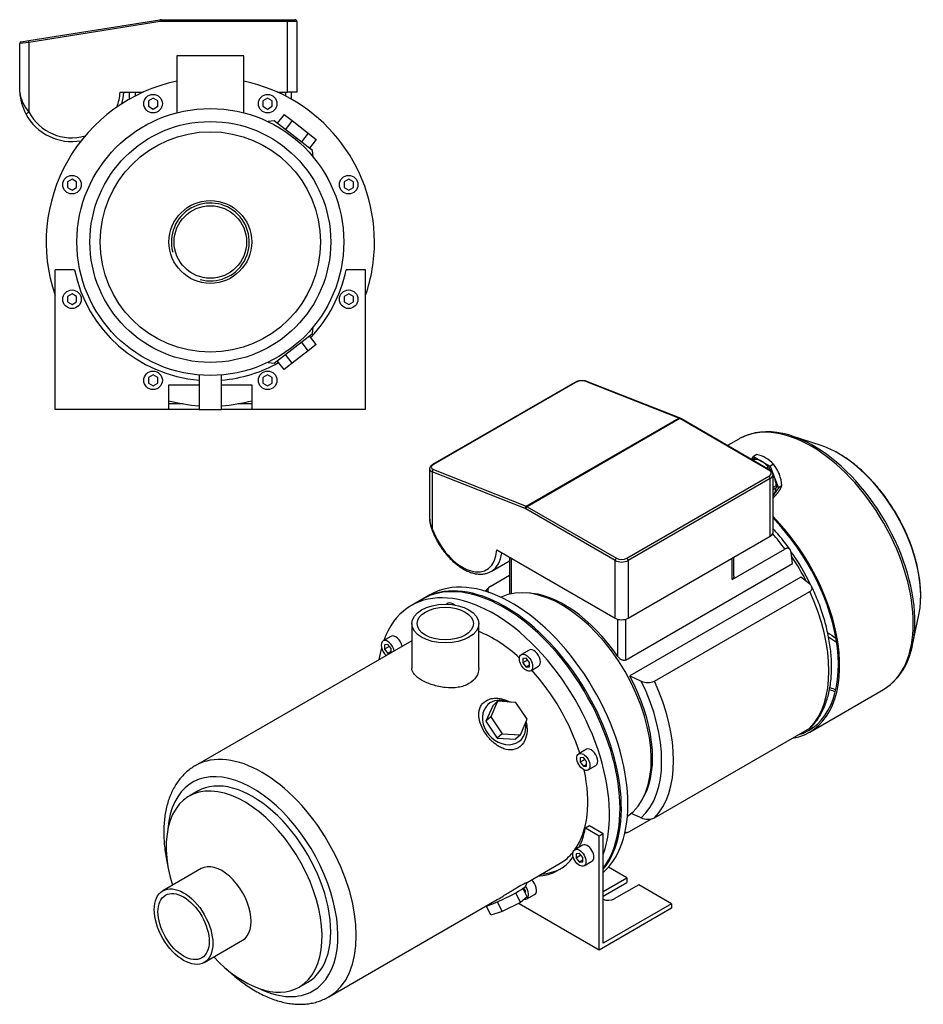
# Model space of a CAD drawing. Header units: millimetres. Extents: x 106 to 1155, y 21 to 813.
# Tile 2 of 2: x 670 to 1155, y 21 to 550. Entities that reach past the tile are written whole.
import ezdxf

# ---------------------------------------------------------------- set-up
doc = ezdxf.new("R2010")
doc.units = ezdxf.units.MM
for name, color, linetype in [('1', 7, 'Continuous'), ('BASETTA_MEC_80_M', 7, 'Continuous'), ('CARCASSA_MEC_80-', 7, 'Continuous'), ('COPRIVENTOLA_MEC', 7, 'Continuous'), ('CORPO_MH_3-5_[7]', 7, 'Continuous'), ('FLANGIA_MOTORE_T', 7, 'Continuous'), ('STAFFA_3-5-9_INT', 7, 'Continuous')]:
    doc.layers.add(name, color=color, linetype=linetype)

# ---------------------------------------------------------------- blocks, each defined once
blk = doc.blocks.new('SE')
at = {"layer": '1', "color": 7, "linetype": 'Continuous'}
for p, q in [((1062.98, 313.54), (1064.03, 315.04)), ((1064.38, 313.93), (1063.35, 313.33)), ((1064.94, 313.51), (1063.99, 312.96)), ((1065.8, 316.07), (1064.03, 315.04)), ((1064.03, 315.04), (1068.52, 312.45)), ((1068.52, 312.45), (1073.01, 309.86)), ((1072.16, 309.44), (1071.13, 308.84)), ((1072.71, 308.62), (1072.11, 308.27)), ((1074.78, 310.88), (1073.01, 309.86)), ((1073.01, 309.86), (1075.26, 304.07)), ((1074.39, 311.37), (1074.06, 311.73)), ((1075.26, 304.07), (1077.5, 298.28)), ((1078.34, 304.47), (1078.3, 304.6)), ((1076.29, 299.39), (1074.58, 298.41)), ((1074.58, 297.41), (1076.55, 298.55)), ((1077.5, 298.28), (1075.26, 295.09)), ((1079.27, 299.31), (1077.5, 298.28)), ((1075.26, 295.09), (1074.58, 294.13)), ((1074.78, 292.92), (1074.58, 292.8))]:
    blk.add_line(p, q, dxfattribs=at)
for centre, radius, start, end in [((1063.15, 301.1), 15.2, 40.0478, 79.9522), ((1060.11, 298.53), 19.18, 2.3229, 40.0891)]:
    blk.add_arc(centre, radius, start, end, dxfattribs=at)
for centre, major_axis, start_param, end_param in [((1064.63, 313.49), (0.25, -0.433), 1.286268, 3.141593), ((1068.52, 303.47), (-5.5, 9.53), 5.497787, 5.975927), ((1068.52, 303.47), (-5.5, 9.53), 5.019647, 5.497787), ((1072.41, 309), (0.25, -0.433), 0.23907, 3.141593), ((1068.52, 303.47), (5.5, -9.53), 1.635585, 1.787137), ((1071.35, 305.1), (5.36, -9.29), 1.19776, 1.943833), ((1068.52, 303.47), (5.5, -9.53), 1.308997, 1.450408), ((1068.52, 303.47), (5.5, -9.53), 0.830857, 1.308997), ((1068.52, 303.47), (5.5, -9.53), 0.261799, 0.718853), ((1076.3, 298.98), (-0.25, 0.433), 3.141593, 5.520516), ((1068.52, 303.47), (-5.5, 9.53), 3.249564, 3.403392)]:
    blk.add_ellipse(centre, major_axis=major_axis, ratio=0.57735, start_param=start_param, end_param=end_param, dxfattribs=at)
blk.add_open_spline([(1074.78, 292.92), (1075.8, 293.99), (1076.55, 294.87), (1077.38, 295.84), (1077.94, 296.64), (1078.5, 297.43), (1078.83, 298.12), (1079.13, 298.73), (1079.27, 299.31)], degree=2, knots=[0, 0, 0, 0.25, 0.25, 0.5, 0.5, 0.75, 0.75, 1, 1, 1], dxfattribs=at)
at = {"layer": 'BASETTA_MEC_80_M', "color": 7, "linetype": 'Continuous'}
for p, q in [((967.97, 354.87), (891.6, 310.78)), ((968.36, 354.88), (891.99, 310.79)), ((1023.89, 335.72), (974.01, 355.4)), ((1024.37, 335.78), (974.49, 355.46)), ((941.86, 288.37), (1023.89, 335.72)), ((1024.44, 335.45), (942.42, 288.1)), ((1024.94, 335.5), (1024.37, 335.78)), ((1072.41, 307.76), (1024.44, 335.45)), ((1072.91, 307.81), (1024.94, 335.5)), ((889.93, 308.44), (889.93, 282.71)), ((891.99, 308.04), (941.86, 288.37)), ((891.39, 306.76), (891.39, 276.22)), ((941.27, 287.09), (891.39, 306.76)), ((996.04, 260.4), (1072.41, 304.49)), ((1073.12, 303.27), (996.75, 259.18)), ((1073.12, 272.24), (1073.12, 303.27)), ((1074.58, 274.28), (1074.58, 305.31)), ((989.68, 259.18), (941.71, 286.87)), ((942.42, 288.1), (990.39, 260.4)), ((996.75, 228.15), (1073.12, 272.24)), ((926.01, 264.91), (989.68, 228.15)), ((923.07, 253.3), (932.94, 259)), ((989.68, 228.15), (989.68, 259.18)), ((996.75, 259.18), (996.75, 228.15))]:
    blk.add_line(p, q, dxfattribs=at)
for centre, radius, start, end in [((971.91, 347.52), 8.35, 71.9896, 118.1976), ((906.29, 283.08), 16.41, 181.321, 204.7248), ((907.96, 282.27), 18.02, 178.8351, 199.1547)]:
    blk.add_arc(centre, radius, start, end, dxfattribs=at)
for centre, major_axis, ratio, start_param, end_param in [((968.47, 354.01), (0.5, -0.866), 0.57735, 2.513274, 3.141593), ((971.18, 353.76), (3.99, 0.48), 0.480663, 0.728114, 2.29891), ((974.12, 354.53), (-0.367, -0.93), 0.66056, 3.141593, 3.835102), ((1024, 334.85), (-0.367, -0.93), 0.66056, 3.140902, 3.835102), ((1024.44, 331.37), (-2.5, 4.33), 0.57735, -0.785398, -0.628319), ((1024.44, 334.64), (-0.5, -0.866), 0.57735, 3.141593, 3.926991), ((894.93, 308.8), (4.99, 0.49), 0.500612, -3.233037, -3.19054), ((894.93, 308.8), (4.99, 0.49), 0.500612, 3.092645, 3.878043), ((894.82, 309.67), (3.99, 0.48), 0.480663, 2.29891, 3.869706), ((892.1, 307.17), (-0.367, -0.93), 0.66056, 3.835102, 5.405899), ((892.1, 309.92), (0.5, -0.866), 0.57735, 2.513274, 3.14141), ((1072.41, 306.94), (-0.5, -0.866), 0.57735, 3.141391, 3.926991), ((1069.58, 306.12), (-4, 0), 0.57735, 2.356194, 3.926991), ((1072.41, 303.67), (-0.5, 0.866), 0.57735, 3.926991, 5.497787), ((1069.58, 305.31), (-5, 0), 0.57735, 2.356194, 3.135077), ((941.97, 287.5), (0.367, 0.93), 0.66056, 0.69351, 2.264306), ((941.71, 283.61), (-2, 3.46), 0.57735, -0.785398, -0.628319), ((942.42, 287.28), (0.5, 0.866), 0.57735, 0.785398, 2.356194), ((942.42, 284.01), (-2.5, 4.33), 0.57735, -0.785398, -0.628319), ((892.81, 277.04), (1.88, 0.68), 0.241502, 3.141197, 3.77881), ((907.66, 276.73), (-13, 22.52), 0.57735, 1.270526, 3.869266), ((1069.58, 274.28), (-5, 0), 0.57735, 2.356194, 3.141593), ((909.07, 277.55), (-14, 24.25), 0.57735, 3.157951, 3.801663), ((990.39, 259.58), (0.5, 0.866), 0.57735, 0.785398, 2.356194), ((993.22, 262.03), (-4, 0), 0.57735, 0.785398, 2.356194), ((996.04, 259.58), (-0.5, 0.866), 0.57735, 3.926991, 5.497787), ((993.22, 261.22), (5, 0), 0.57735, 3.926991, 5.497787), ((909.07, 277.55), (-14, 24.25), 0.57735, 3.141593, 3.157951), ((993.22, 230.19), (5, 0), 0.57735, 3.926991, 5.497787)]:
    blk.add_ellipse(centre, major_axis=major_axis, ratio=ratio, start_param=start_param, end_param=end_param, dxfattribs=at)
for points, knots in [([(891.6, 310.78), (891.42, 310.68), (890.99, 310.4), (890.41, 309.85), (890.02, 309.18), (889.98, 308.78), (889.96, 308.6)], [0, 0, 0, 0, 0.179953, 0.533482, 0.816259, 1, 1, 1, 1]), ([(1074.58, 305.28), (1074.58, 305.28), (1074.63, 305.55), (1074.47, 306.13), (1074.08, 306.86), (1073.51, 307.43), (1073.1, 307.69), (1072.91, 307.81)], [0, 0, 0, 0, 0.003055, 0.27653, 0.543634, 0.820587, 1, 1, 1, 1]), ([(890.93, 276.36), (891.12, 275.85), (891.59, 274.59), (892.58, 272.33), (893.89, 269.78), (895.36, 267.29), (896.98, 264.92), (898.72, 262.67), (900.58, 260.58), (902.52, 258.67), (904.54, 256.95), (906.61, 255.45), (908.72, 254.18), (910.85, 253.16), (912.97, 252.41), (915.06, 251.94), (917.09, 251.76), (919.05, 251.88), (920.86, 252.29), (922.33, 252.85), (923.04, 253.3), (923.31, 253.48)], [0, 0, 0, 0, 0.029465, 0.085096, 0.140707, 0.196307, 0.251921, 0.307568, 0.363275, 0.419067, 0.474971, 0.531003, 0.587169, 0.643447, 0.699743, 0.755871, 0.811569, 0.866541, 0.920579, 0.973701, 1, 1, 1, 1])]:
    blk.add_open_spline(points, degree=3, knots=knots, dxfattribs=at)
at = {"layer": 'CARCASSA_MEC_80-', "color": 7, "linetype": 'Continuous'}
for p, q in [((1052.61, 249), (1080.93, 265.34)), ((932.94, 260.91), (932.94, 241.05)), ((933.82, 260.4), (933.82, 241.25)), ((1052.61, 249), (1052.61, 260.4)), ((1053.49, 250.72), (1053.49, 260.91)), ((1085.14, 257.51), (1084.41, 263.21)), ((995.34, 205.66), (1085.14, 257.51)), ((922.49, 245.27), (932.94, 251.3)), ((1089.48, 250.14), (997.56, 197.07)), ((1094.18, 246.58), (1089.48, 250.14)), ((1010.85, 194.25), (1094.35, 242.46)), ((991.09, 207.63), (991.09, 227.58)), ((995.34, 227.58), (995.34, 205.66)), ((1010.85, 120.77), (1094.35, 168.98)), ((997.43, 113.39), (1009.29, 120.23))]:
    blk.add_line(p, q, dxfattribs=at)
for centre, radius, start, end in [((1448.66, 1213.57), 1112.1, 246.06954, 246.41619), ((1007.39, 202.18), 8.65, 244.8351, 293.5594), ((1448.66, 1140.09), 1112.1, 246.11317, 246.41619), ((1007.39, 128.67), 8.62, 244.7509, 293.6436)]:
    blk.add_arc(centre, radius, start, end, dxfattribs=at)
for centre, major_axis, start_param, end_param in [((1050.17, 231.23), (-38.5, 66.68), 4.897433, 5.036342), ((1057.92, 235.7), (-32.5, 56.29), 4.567162, 4.888915), ((1055.79, 234.48), (-33.5, 58.02), 4.611811, 4.840253), ((962.46, 180.59), (-33.5, 58.02), 4.848677, 5.941491), ((1050.17, 231.23), (38.5, -66.68), 0.161239, 1.409558), ((962.46, 180.59), (33.5, -58.02), 0.341695, 1.521821), ((963.19, 181.01), (36.43, -63.11), 0.11977, 1.451026), ((966.67, 183.02), (38.5, -66.68), 0.161239, 1.409558)]:
    blk.add_ellipse(centre, major_axis=major_axis, ratio=0.57735, start_param=start_param, end_param=end_param, dxfattribs=at)
for points, knots in [([(1083.8, 264.91), (1083.71, 265.05), (1082.76, 266.39), (1080.71, 269.12), (1077.79, 272.73), (1075.71, 275.1), (1074.63, 276.28), (1074.59, 276.33)], [0, 0, 0, 0, 0.0049542, 0.0566574, 0.1083902, 0.1601569, 0.1623099, 0.1623099, 0.1623099, 0.1623099]), ([(1084.41, 263.21), (1084.34, 263.7), (1084.23, 264.13), (1083.96, 264.69), (1083.85, 264.87), (1083.61, 265.17), (1083.47, 265.3), (1083.17, 265.52), (1083, 265.61), (1082.64, 265.72), (1082.45, 265.75), (1082.15, 265.75), (1082.04, 265.74), (1081.82, 265.7), (1081.72, 265.68), (1081.38, 265.58), (1081.16, 265.48), (1080.93, 265.34)], [0, 0, 0, 0, 0.25, 0.25, 0.375, 0.375, 0.5, 0.5, 0.625, 0.625, 0.75, 0.75, 0.8125, 0.8125, 0.875, 0.875, 1, 1, 1, 1]), ([(1053.49, 250.71), (1053.49, 250.56), (1053.48, 250.42), (1053.43, 250.1), (1053.37, 249.93), (1053.23, 249.6), (1053.13, 249.46), (1052.9, 249.2), (1052.77, 249.09), (1052.61, 249)], [0.5278319, 0.5278319, 0.5278319, 0.5278319, 0.625, 0.625, 0.75, 0.75, 0.875, 0.875, 1, 1, 1, 1]), ([(921.85, 244.75), (921.27, 244.15), (920.64, 243.5), (920.02, 242.77), (919.89, 242.61)], [0, 0, 0, 0, 0.0358942, 0.04580971, 0.04580971, 0.04580971, 0.04580971]), ([(922.49, 245.27), (922.26, 245.14), (922.06, 244.99), (921.72, 244.67), (921.58, 244.5), (921.38, 244.14), (921.31, 243.96), (921.23, 243.59), (921.23, 243.4), (921.27, 243.03), (921.33, 242.84), (921.48, 242.48), (921.58, 242.3), (921.76, 242.03), (921.83, 241.94), (921.91, 241.86)], [0, 0, 0, 0, 0.125, 0.125, 0.25, 0.25, 0.375, 0.375, 0.5, 0.5, 0.625, 0.625, 0.75, 0.75, 0.8156739, 0.8156739, 0.8156739, 0.8156739]), ([(1094.35, 242.46), (1094.58, 242.6), (1094.78, 242.74), (1095.12, 243.06), (1095.25, 243.23), (1095.46, 243.59), (1095.53, 243.77), (1095.6, 244.15), (1095.61, 244.33), (1095.56, 244.71), (1095.51, 244.89), (1095.36, 245.26), (1095.26, 245.43), (1095.02, 245.78), (1094.87, 245.95), (1094.55, 246.28), (1094.37, 246.43), (1094.18, 246.58)], [0, 0, 0, 0, 0.125, 0.125, 0.25, 0.25, 0.375, 0.375, 0.5, 0.5, 0.625, 0.625, 0.75, 0.75, 0.875, 0.875, 1, 1, 1, 1]), ([(1094.99, 169.49), (1095.57, 170.09), (1096.71, 171.28), (1098.46, 173.58), (1100.13, 176.21), (1101.61, 179.09), (1102.9, 182.16), (1103.97, 185.44), (1104.83, 188.9), (1105.48, 192.52), (1105.9, 196.3), (1106.1, 200.22), (1106.08, 204.25), (1105.83, 208.38), (1105.37, 212.59), (1104.7, 216.88), (1103.81, 221.21), (1102.72, 225.58), (1101.42, 229.96), (1099.93, 234.36), (1098.26, 238.7), (1096.69, 242.42), (1095.73, 244.43), (1095.35, 245.21)], [0, 0, 0, 0, 0.035963, 0.083431, 0.131289, 0.17958, 0.228303, 0.277419, 0.326861, 0.37655, 0.42641, 0.476373, 0.526385, 0.5764, 0.626392, 0.676345, 0.726255, 0.776119, 0.825938, 0.875718, 0.925463, 0.97518, 1, 1, 1, 1]), ([(995.34, 205.66), (995.18, 205.57), (995, 205.51), (994.63, 205.44), (994.43, 205.43), (994.03, 205.47), (993.83, 205.52), (993.43, 205.65), (993.24, 205.74), (992.85, 205.94), (992.67, 206.06), (992.31, 206.32), (992.14, 206.46), (991.81, 206.77), (991.65, 206.93), (991.36, 207.27), (991.22, 207.45), (991.09, 207.63)], [0, 0, 0, 0, 0.125, 0.125, 0.25, 0.25, 0.375, 0.375, 0.5, 0.5, 0.625, 0.625, 0.75, 0.75, 0.875, 0.875, 1, 1, 1, 1]), ([(1095.02, 169.49), (1095, 169.47), (1094.98, 169.44), (1094.78, 169.26), (1094.58, 169.11), (1094.35, 168.98)], [0.8569013, 0.8569013, 0.8569013, 0.8569013, 0.875, 0.875, 1, 1, 1, 1]), ([(994.82, 112.7), (995.19, 112.75), (995.77, 112.86), (996.31, 113), (996.55, 113.06)], [0.97074991, 0.97074991, 0.97074991, 0.97074991, 0.98871283, 1, 1, 1, 1]), ([(994.95, 113.38), (994.97, 113.36), (995, 113.34), (995.18, 113.21), (995.35, 113.12), (995.71, 113.01), (995.9, 112.98), (996.21, 112.98), (996.32, 112.99), (996.53, 113.03), (996.64, 113.05), (996.97, 113.15), (997.2, 113.25), (997.43, 113.39)], [0.4754276, 0.4754276, 0.4754276, 0.4754276, 0.5, 0.5, 0.625, 0.625, 0.75, 0.75, 0.8125, 0.8125, 0.875, 0.875, 1, 1, 1, 1])]:
    blk.add_open_spline(points, degree=3, knots=knots, dxfattribs=at)
at = {"layer": 'COPRIVENTOLA_MEC', "color": 7, "linetype": 'Continuous'}
for p, q in [((1056.15, 324.46), (1050.11, 320.97)), ((1100.47, 320.92), (1084.85, 326.06)), ((1149.64, 213.84), (1153, 229.94)), ((1094.32, 166.94), (1133.9, 189.79))]:
    blk.add_line(p, q, dxfattribs=at)
for centre, radius, start, end in [((1071.79, 295.81), 32.62, 76.0698, 117.7426), ((1117.01, 217.57), 32.49, 301.0241, 344.0858)]:
    blk.add_arc(centre, radius, start, end, dxfattribs=at)
for centre, major_axis, start_param, end_param in [((1095.03, 257.13), (38.87, -67.33), 0, 3.131319), ((1095.03, 257.13), (38.87, -67.33), 3.131319, 3.141593), ((1096.32, 257.87), (-38.57, 66.8), 5.521409, 5.805414), ((1096.32, 257.87), (-38.57, 66.8), 3.907761, 5.521409), ((1109.77, 265.64), (31.27, -54.16), -3.893781, -3.715101), ((1109.77, 265.64), (31.27, -54.16), 0.740661, 2.389405), ((1055.44, 234.27), (-38.88, 67.33), 2.929099, 5.142157), ((1055.44, 234.27), (-38.38, 66.47), 3.001796, 5.137313), ((1109.77, 265.64), (31.27, -54.16), 0.573508, 0.740661), ((1096.32, 257.87), (-38.57, 66.8), 3.619788, 3.907761), ((1109.89, 265.71), (30.08, -52.1), -0.926813, -0.820805), ((1109.34, 265.39), (-30.87, 53.47), -4.040299, -3.94069), ((1095.89, 257.62), (38.17, -66.11), -0.612418, -0.552378), ((1095.03, 257.13), (-38.38, 66.47), -3.742284, -3.683493)]:
    blk.add_ellipse(centre, major_axis=major_axis, ratio=0.57735, start_param=start_param, end_param=end_param, dxfattribs=at)
blk.add_open_spline([(1153.94, 238.07), (1153.98, 238.88), (1154.05, 240.66), (1153.94, 243.96), (1153.62, 247.7), (1153.08, 251.54), (1152.33, 255.44), (1151.38, 259.38), (1150.22, 263.35), (1148.87, 267.32), (1147.34, 271.28), (1145.62, 275.21), (1143.73, 279.09), (1141.67, 282.9), (1139.47, 286.63), (1137.12, 290.26), (1134.63, 293.77), (1132.03, 297.14), (1129.31, 300.37), (1126.5, 303.43), (1123.6, 306.32), (1120.62, 309.01), (1117.58, 311.5), (1114.52, 313.76), (1111.42, 315.79), (1109.56, 316.84), (1108.5, 317.42)], degree=3, knots=[0, 0, 0, 0, 0.026595, 0.069171, 0.111739, 0.154283, 0.196799, 0.239283, 0.281736, 0.324162, 0.366564, 0.408948, 0.451319, 0.493682, 0.536042, 0.578406, 0.620778, 0.663162, 0.705566, 0.747994, 0.790453, 0.832947, 0.87548, 0.918055, 0.960672, 1, 1, 1, 1], dxfattribs=at)
at = {"layer": 'CORPO_MH_3-5_[7]', "color": 7, "linetype": 'Continuous'}
for p, q in [((885.8, 238.23), (880.15, 234.97)), ((899.99, 236.17), (899.06, 235.64)), ((880.39, 225.25), (880.39, 201.25)), ((916.39, 201.25), (916.39, 225.25)), ((869.18, 218.39), (864.94, 215.94)), ((880.39, 216.06), (763.95, 148.83)), ((867.44, 213.97), (865.67, 213.81)), ((865.67, 213.81), (865.67, 211.45)), ((868.26, 212.94), (865.67, 211.45)), ((869.21, 211.77), (867.44, 213.97)), ((869.21, 209.6), (869.21, 211.77)), ((865.67, 211.45), (867.44, 209.25)), ((869.21, 210.27), (867.44, 209.25)), ((867.44, 209.25), (868.82, 209.37)), ((943.56, 211.02), (939.31, 208.57)), ((941.81, 206.6), (940.05, 206.44)), ((940.05, 206.44), (940.05, 204.08)), ((943.58, 204.4), (941.81, 206.6)), ((942.63, 205.58), (940.05, 204.08)), ((940.05, 204.08), (941.81, 201.88)), ((943.58, 202.9), (941.81, 201.88)), ((941.81, 201.88), (943.58, 202.04)), ((943.58, 202.04), (943.58, 204.4)), ((944.31, 199.91), (948.56, 202.36)), ((923.91, 181.11), (920.25, 172.71)), ((926.53, 183.46), (922.86, 175.06)), ((926.53, 183.46), (923.91, 181.11)), ((936.3, 182.82), (926.53, 183.46)), ((942.41, 173.78), (936.3, 182.82)), ((922.86, 175.06), (920.25, 172.71)), ((922.86, 175.06), (928.98, 166.02)), ((920.25, 172.71), (926.36, 163.67)), ((938.75, 165.38), (942.41, 173.78)), ((928.98, 166.02), (926.36, 163.67)), ((928.98, 166.02), (938.75, 165.38)), ((938.75, 165.38), (936.14, 163.02)), ((926.36, 163.67), (936.14, 163.02)), ((974.36, 157.66), (970.12, 155.21)), ((972.62, 153.24), (970.85, 153.08)), ((970.85, 153.08), (970.85, 150.73)), ((973.44, 152.22), (970.85, 150.73)), ((970.85, 150.73), (972.62, 148.53)), ((974.39, 151.04), (972.62, 153.24)), ((974.39, 149.55), (972.62, 148.53)), ((972.62, 148.53), (974.39, 148.68)), ((974.39, 148.68), (974.39, 151.04)), ((975.12, 146.55), (979.36, 149)), ((765.25, 135.14), (760.61, 132.47)), ((942.32, 86.11), (960.15, 96.4)), ((767.14, 93.51), (746.55, 81.63)), ((941.71, 84.31), (942.34, 86.11)), ((938.75, 75.39), (936.24, 80.54)), ((942.41, 78.27), (940.15, 82.92)), ((835.7, 24.55), (926.36, 76.9)), ((928.98, 70.52), (926.46, 75.69)), ((938.75, 75.39), (928.98, 70.52)), ((942.41, 78.27), (938.75, 75.39)), ((922.86, 68.53), (920.51, 73.36)), ((928.98, 70.52), (922.86, 68.53)), ((768.8, 43.09), (789.39, 54.97)), ((819.86, 29.84), (824.5, 32.52))]:
    blk.add_line(p, q, dxfattribs=at)
for centre, major_axis, ratio, start_param, end_param in [((929.93, 161.81), (44.13, -76.43), 0.57735, 0.241164, 3.141593), ((924.27, 158.54), (44.13, -76.43), 0.57735, 0.45581, 3.593987), ((902.49, 231.84), (2.5, -4.33), 0.57735, 2.083393, 3.141593), ((871.68, 214.06), (2.5, -4.33), 0.57735, 1.018715, 3.141593), ((924.27, 158.54), (35.88, -62.14), 0.57735, 2.076031, 2.512145), ((924.27, 158.54), (44.13, -76.43), 0.57735, 3.660226, 3.763049), ((867.44, 211.61), (-2.5, 4.33), 0.57735, 0, 2.122878), ((867.44, 211.61), (-2.5, 4.33), 0.57735, 4.160308, 6.283185), ((946.06, 206.69), (2.5, -4.33), 0.57735, 0, 3.141593), ((924.27, 158.54), (35.88, -62.14), 0.57735, 1.202887, 1.938706), ((930.03, 172.07), (-8.7, 9.66), 0.810411, 0, 4.056698), ((930.03, 172.07), (-8.7, 9.66), 0.810411, 5.253429, 6.283185), ((799.82, 86.69), (-35.88, 62.14), 0.57735, 3.145596, 6.28036), ((976.86, 153.33), (2.5, -4.33), 0.57735, 0, 3.141593), ((799.82, 86.69), (-35.88, 62.14), 0.57735, 6.28036, 6.283185), ((794.87, 83.83), (32.38, -56.08), 0.57735, 0, 3.835482), ((924.27, 158.54), (35.88, -62.14), 0.57735, 0.25816, 1.065562), ((794.87, 83.83), (29.63, -51.31), 0.57735, 0, 3.141593), ((790.24, 81.16), (29.62, -51.31), 0.57735, 0, 4.327423), ((924.27, 158.54), (35.88, -62.14), 0.57735, 0, 0.21901), ((778.26, 74.24), (11.12, -19.27), 0.57735, 0, 3.141593), ((930.03, 78.77), (11.69, 5.69), 0.099506, 3.627919, 6.183016), ((790.24, 81.16), (29.62, -51.31), 0.57735, 5.097355, 6.283185), ((794.87, 83.83), (32.38, -56.08), 0.57735, 5.589296, 6.283185), ((799.82, 86.69), (-35.88, 62.14), 0.57735, 3.141593, 3.145596)]:
    blk.add_ellipse(centre, major_axis=major_axis, ratio=ratio, start_param=start_param, end_param=end_param, dxfattribs=at)
for centre, major_axis in [((898.39, 225.25), (-18, 0)), ((898.39, 225.25), (-15.15, 0)), ((941.81, 204.24), (-2.5, 4.33)), ((972.62, 150.88), (-2.5, 4.33)), ((757.68, 62.36), (11.13, -19.27)), ((757.68, 62.36), (9.74, -16.87))]:
    blk.add_ellipse(centre, major_axis=major_axis, ratio=0.57735, dxfattribs=at)
for points, knots in [([(916.39, 201.25), (916.39, 201.25), (916.39, 201.25), (916.39, 199.66), (915.93, 198.05), (914.14, 195.2), (912.8, 193.93), (910.3, 192.48), (909.36, 192.07), (907.4, 191.41), (906.37, 191.16), (903.09, 190.64), (900.75, 190.62), (897.22, 190.98), (896.05, 191.17), (893.76, 191.66), (892.61, 191.96), (890.44, 192.65), (889.4, 193.04), (887.43, 193.89), (886.5, 194.35), (884, 195.79), (882.66, 196.86), (881.31, 198.48), (880.97, 199.04), (880.51, 200.14), (880.39, 200.69), (880.39, 201.25), (880.39, 201.25), (880.39, 201.26)], [0.1249858, 0.1249858, 0.1249858, 0.1249858, 0.125, 0.125, 0.1875, 0.1875, 0.25, 0.25, 0.28125, 0.28125, 0.3125, 0.3125, 0.375, 0.375, 0.40625, 0.40625, 0.4375, 0.4375, 0.46875, 0.46875, 0.5, 0.5, 0.5625, 0.5625, 0.59375, 0.59375, 0.625, 0.625, 0.6251231, 0.6251231, 0.6251231, 0.6251231]), ([(938.89, 159.35), (938.29, 158.82), (937.64, 158.39), (936.23, 157.74), (935.47, 157.52), (933.13, 157.19), (931.48, 157.41), (929.06, 158.26), (928.25, 158.63), (926.69, 159.5), (925.93, 160), (923.71, 161.71), (922.36, 163.05), (919.95, 166.07), (918.94, 167.67), (917.37, 171.03), (916.82, 172.72), (916.44, 175.23), (916.39, 176.04), (916.45, 177.61), (916.56, 178.39), (916.96, 179.85), (917.25, 180.53), (918.01, 181.79), (918.49, 182.38), (920.18, 183.89), (921.66, 184.59), (924.15, 185.07), (925.04, 185.13), (926.82, 185.09), (927.73, 184.98), (930.21, 184.44), (931.76, 183.85), (933.21, 183.05)], [0, 0, 0, 0, 0.03125, 0.03125, 0.0625, 0.0625, 0.125, 0.125, 0.15625, 0.15625, 0.1875, 0.1875, 0.25, 0.25, 0.3125, 0.3125, 0.375, 0.375, 0.40625, 0.40625, 0.4375, 0.4375, 0.46875, 0.46875, 0.5, 0.5, 0.5625, 0.5625, 0.59375, 0.59375, 0.625, 0.625, 0.6792325, 0.6792325, 0.6792325, 0.6792325]), ([(941.79, 172.23), (942.1, 171.07), (942.29, 169.88), (942.42, 166.89), (942.16, 165.08), (941.01, 161.87), (940.09, 160.42), (938.89, 159.35)], [0.8346005, 0.8346005, 0.8346005, 0.8346005, 0.875, 0.875, 0.9375, 0.9375, 1, 1, 1, 1]), ([(764.08, 148.87), (763.84, 148.75), (762.83, 148.22), (760.99, 146.91), (758.75, 145.06), (756.67, 142.93), (754.78, 140.59), (753.08, 138.03), (751.57, 135.25), (750.27, 132.26), (749.17, 129.07), (748.3, 125.7), (747.64, 122.15), (747.22, 118.46), (747.02, 114.63), (747.04, 110.68), (747.3, 106.64), (747.77, 102.53), (748.44, 98.52), (749, 95.88), (749.28, 94.64)], [0, 0, 0, 0, 0.0048409, 0.0241493, 0.0434504, 0.0628185, 0.082328, 0.1020382, 0.1219879, 0.1421915, 0.1626394, 0.1833018, 0.2041355, 0.225093, 0.246129, 0.2672057, 0.2882914, 0.3093644, 0.3304146, 0.3488866, 0.3488866, 0.3488866, 0.3488866]), ([(926.36, 76.9), (926.43, 76.94), (926.5, 76.98), (927.33, 77.46), (928.11, 77.93), (929.7, 78.9), (930.52, 79.41), (932.15, 80.43), (932.95, 80.93), (934.53, 81.92), (935.32, 82.4), (937.54, 83.74), (938.87, 84.49), (940.4, 85.28), (940.84, 85.5), (941.55, 85.83), (941.83, 85.95), (942.25, 86.12), (942.36, 86.15), (942.35, 86.14)], [0.3721818, 0.3721818, 0.3721818, 0.3721818, 0.375, 0.375, 0.40625, 0.40625, 0.4375, 0.4375, 0.46875, 0.46875, 0.5, 0.5, 0.5625, 0.5625, 0.59375, 0.59375, 0.625, 0.625, 0.6619883, 0.6619883, 0.6619883, 0.6619883]), ([(780.36, 39.98), (780.4, 39.94), (781.49, 38.88), (783.66, 36.89), (786.92, 34.16), (790.24, 31.65), (793.61, 29.37), (797.02, 27.32), (800.46, 25.52), (803.92, 23.98), (807.37, 22.71), (810.81, 21.73), (814.21, 21.04), (817.55, 20.64), (820.82, 20.54), (823.99, 20.73), (827.05, 21.22), (829.99, 21.98), (832.74, 23.03), (834.76, 23.97), (835.68, 24.56), (835.86, 24.67)], [0.6435161, 0.6435161, 0.6435161, 0.6435161, 0.644372, 0.6653868, 0.686439, 0.707531, 0.7286626, 0.7498304, 0.7710257, 0.7922296, 0.8134102, 0.8345286, 0.8555362, 0.8763787, 0.8970038, 0.9173714, 0.937463, 0.9572873, 0.97688, 0.9963004, 1, 1, 1, 1])]:
    blk.add_open_spline(points, degree=3, knots=knots, dxfattribs=at)
at = {"layer": 'FLANGIA_MOTORE_T', "color": 7, "linetype": 'Continuous'}
blk.add_line((890.05, 240.68), (886.51, 238.64), dxfattribs=at)
for centre, major_axis, start_param, end_param in [((934.17, 164.26), (44.12, -76.43), 0.121401, 3.141593), ((930.64, 162.22), (44.12, -76.43), 0.219659, 3.149605), ((961.04, 179.77), (34, -58.89), 0.037781, 3.103812)]:
    blk.add_ellipse(centre, major_axis=major_axis, ratio=0.57735, start_param=start_param, end_param=end_param, dxfattribs=at)
at = {"layer": 'STAFFA_3-5-9_INT', "color": 7, "linetype": 'Continuous'}
for p, q in [((975.87, 116.5), (973.75, 115.28)), ((983.32, 112.21), (975.87, 116.5)), ((981.2, 110.98), (973.75, 115.28)), ((983.32, 112.21), (981.2, 110.98)), ((983.32, 53.42), (983.32, 112.21)), ((972.24, 106.13), (968, 103.68)), ((981.2, 49.74), (981.2, 110.98)), ((970.5, 101.71), (968.73, 101.55)), ((968.73, 101.55), (968.73, 99.19)), ((971.32, 100.69), (968.73, 99.19)), ((972.27, 99.51), (970.5, 101.71)), ((968.73, 99.19), (970.5, 97)), ((972.27, 98.02), (970.5, 97)), ((970.5, 97), (972.27, 97.15)), ((972.27, 97.15), (972.27, 99.51)), ((973, 95.02), (977.24, 97.47)), ((996.04, 88.53), (986.07, 94.29)), ((983.32, 81.18), (996.04, 88.53)), ((983.32, 78.73), (996.04, 86.08)), ((1002.41, 84.85), (989.26, 77.26)), ((996.04, 88.53), (996.04, 86.08)), ((1020.09, 74.65), (1002.41, 84.85)), ((940.51, 82.9), (940.24, 82.74)), ((941.46, 81.72), (940.37, 83.07)), ((941.46, 80.23), (941.46, 81.72)), ((941.46, 80.23), (941.46, 80.23)), ((942.19, 77.24), (946.43, 79.69)), ((938.06, 74.65), (938.06, 75.05)), ((981.2, 49.74), (938.06, 74.65)), ((1020.09, 74.65), (983.32, 53.42)), ((1020.09, 74.65), (1020.09, 72.2)), ((1020.09, 72.2), (981.2, 49.74))]:
    blk.add_line(p, q, dxfattribs=at)
for centre, major_axis, start_param, end_param in [((922.15, 157.32), (-37.25, 64.52), 3.514775, 3.724263), ((974.74, 101.8), (-2.5, 4.33), 3.141593, 6.283185), ((922.15, 157.32), (-37.25, 64.52), 2.869041, 3.382098), ((924.27, 158.54), (-37.25, 64.52), 2.869041, 3.113115), ((943.93, 84.02), (-2.5, 4.33), 3.141593, 5.26447), ((939.69, 81.57), (2.5, -4.33), 0, 1.815566), ((939.69, 81.57), (2.5, -4.33), 5.830585, 6.283185), ((986.07, 79.1), (4.5, 0), 4.052757, 5.497787)]:
    blk.add_ellipse(centre, major_axis=major_axis, ratio=0.57735, start_param=start_param, end_param=end_param, dxfattribs=at)
blk.add_ellipse((970.5, 99.35), major_axis=(2.5, -4.33), ratio=0.57735, dxfattribs=at)
blk = doc.blocks.new('SE4')
at = {"layer": 'BASETTA_MEC_80_M', "color": 7, "linetype": 'Continuous'}
for p, q in [((674.42, 538.67), (744.95, 549.84)), ((745.11, 548.85), (674.57, 537.68)), ((744.95, 549.84), (745.11, 548.85)), ((745.73, 549.9), (813.57, 549.9)), ((745.73, 549.9), (745.73, 548.9)), ((813.57, 548.9), (745.73, 548.9)), ((813.57, 549.9), (817.57, 549.9)), ((813.57, 549.9), (813.57, 548.9)), ((813.57, 510.9), (813.57, 548.9)), ((818.57, 548.9), (813.57, 548.9)), ((818.57, 548.9), (818.57, 510.9)), ((674.57, 537.68), (669.57, 537.04)), ((669.57, 510.9), (669.57, 537.04)), ((670.42, 538.03), (674.42, 538.67)), ((674.57, 537.68), (674.42, 538.67)), ((674.57, 537.68), (674.57, 500.27)), ((669.65, 510.9), (669.57, 510.9)), ((669.61, 510.9), (669.65, 510.9)), ((723.53, 510.9), (735.91, 510.9)), ((808.24, 510.9), (813.57, 510.9)), ((818.57, 510.9), (813.57, 510.9)), ((672.8, 499.34), (674.57, 500.27))]:
    blk.add_line(p, q, dxfattribs=at)
for centre, radius, start, end in [((745.73, 544.9), 5, 90, 99), ((745.73, 544.9), 4, 90, 99), ((817.57, 548.9), 1, 0, 90), ((670.57, 537.04), 1, 99, 180), ((697.57, 512.4), 28, 183.0709, 207.7958), ((688.55, 513.21), 19.05, 186.9804, 222.7855), ((697.57, 512.4), 26, 338.6125, 356.6926), ((697.57, 512.4), 28, 344.1038, 356.9291), ((697.57, 512.4), 28, 207.7958, 280.4088), ((697.57, 512.4), 26, 207.7958, 285.9001)]:
    blk.add_arc(centre, radius, start, end, dxfattribs=at)
at = {"layer": 'CARCASSA_MEC_80-', "color": 7, "linetype": 'Continuous'}
for p, q in [((728.57, 507.18), (728.57, 510.9)), ((731.57, 510.9), (731.57, 508.81)), ((812.57, 508.81), (812.57, 510.9)), ((815.57, 510.9), (815.57, 507.18))]:
    blk.add_line(p, q, dxfattribs=at)
at = {"layer": 'CORPO_MH_3-5_[7]', "color": 7, "linetype": 'Continuous'}
for p, q in [((790.07, 530.4), (754.07, 530.4)), ((754.07, 530.4), (754.07, 499.86)), ((790.07, 499.87), (790.07, 530.4)), ((741.27, 507.66), (738.77, 506.21)), ((738.77, 506.21), (738.77, 503.33)), ((738.77, 503.33), (741.27, 501.88)), ((743.77, 506.21), (741.27, 507.66)), ((741.27, 501.88), (743.77, 503.33)), ((743.77, 503.33), (743.77, 506.21)), ((802.88, 507.66), (800.38, 506.21)), ((800.38, 506.21), (800.38, 503.33)), ((800.38, 503.33), (802.88, 501.88)), ((805.38, 506.21), (802.88, 507.66)), ((802.88, 501.88), (805.38, 503.33)), ((805.38, 503.33), (805.38, 506.21)), ((811.76, 499.01), (808.06, 494.28)), ((811.76, 499.01), (816.08, 495.63)), ((806.46, 495.53), (803.1, 495.12)), ((826.95, 479.53), (806.46, 495.53)), ((816.08, 495.63), (812.39, 490.91)), ((816.08, 495.63), (824.73, 488.88)), ((824.73, 488.88), (821.03, 484.15)), ((824.73, 488.88), (829.05, 485.5)), ((829.05, 485.5), (825.35, 480.78)), ((827.37, 476.14), (826.95, 479.53)), ((697.7, 464.09), (695.2, 462.65)), ((695.2, 462.65), (695.2, 459.76)), ((700.2, 462.65), (697.7, 464.09)), ((700.2, 459.76), (700.2, 462.65)), ((846.45, 464.09), (843.95, 462.65)), ((843.95, 462.65), (843.95, 459.76)), ((848.95, 462.65), (846.45, 464.09)), ((848.95, 459.76), (848.95, 462.65)), ((695.2, 459.76), (697.7, 458.32)), ((697.7, 458.32), (700.2, 459.76)), ((843.95, 459.76), (846.45, 458.32)), ((846.45, 458.32), (848.95, 459.76)), ((806.46, 365.26), (826.95, 381.27)), ((826.95, 381.27), (827.37, 384.63)), ((824.73, 371.92), (821.03, 376.64)), ((829.05, 375.29), (825.35, 380.02)), ((824.73, 371.92), (816.08, 365.16)), ((829.05, 375.29), (824.73, 371.92)), ((803.08, 365.68), (806.46, 365.26)), ((811.76, 361.79), (808.06, 366.51)), ((816.08, 365.16), (812.39, 369.89)), ((816.08, 365.16), (811.76, 361.79)), ((766.07, 358.9), (766.07, 340.4)), ((778.07, 340.4), (778.07, 358.9)), ((766.07, 340.4), (778.07, 340.4))]:
    blk.add_line(p, q, dxfattribs=at)
for centre, radius in [((741.27, 504.77), 5), ((802.88, 504.77), 5), ((772.07, 430.4), 71.75), ((772.07, 430.4), 64.75), ((772.07, 430.4), 59.25), ((697.7, 461.2), 5), ((846.45, 461.2), 5), ((772.07, 430.4), 22.25), ((772.07, 430.4), 19.48)]:
    blk.add_circle(centre, radius, dxfattribs=at)
for radius, start, end in [(88.25, 101.769, 198.884), (88.25, 0, 78.231), (20.95, 255, 195), (88.25, 341.116, 0), (88.25, 255.2289, 266.1015), (88.25, 273.8985, 284.7711)]:
    blk.add_arc((772.07, 430.4), radius, start, end, dxfattribs=at)
at = {"layer": 'STAFFA_3-5-9_INT', "color": 7, "linetype": 'Continuous'}
for p, q in [((688.57, 340.4), (688.57, 415.4)), ((699.1, 415.4), (688.57, 415.4)), ((855.57, 415.4), (845.05, 415.4)), ((855.57, 340.4), (855.57, 415.4)), ((697.7, 402.48), (695.2, 401.04)), ((700.2, 401.04), (697.7, 402.48)), ((846.45, 402.48), (843.95, 401.04)), ((848.95, 401.04), (846.45, 402.48)), ((695.2, 401.04), (695.2, 398.15)), ((695.2, 398.15), (697.7, 396.71)), ((697.7, 396.71), (700.2, 398.15)), ((700.2, 398.15), (700.2, 401.04)), ((843.95, 401.04), (843.95, 398.15)), ((843.95, 398.15), (846.45, 396.71)), ((846.45, 396.71), (848.95, 398.15)), ((848.95, 398.15), (848.95, 401.04)), ((741.27, 358.91), (738.77, 357.47)), ((738.77, 357.47), (738.77, 354.58)), ((743.77, 357.47), (741.27, 358.91)), ((743.77, 354.58), (743.77, 357.47)), ((802.88, 358.91), (800.38, 357.47)), ((800.38, 357.47), (800.38, 354.58)), ((805.38, 357.47), (802.88, 358.91)), ((805.38, 354.58), (805.38, 357.47)), ((738.77, 354.58), (741.27, 353.14)), ((741.27, 353.14), (743.77, 354.58)), ((766.07, 353.4), (749.57, 353.4)), ((749.57, 353.4), (749.57, 340.4)), ((794.57, 353.4), (778.07, 353.4)), ((794.57, 340.4), (794.57, 353.4)), ((800.38, 354.58), (802.88, 353.14)), ((802.88, 353.14), (805.38, 354.58)), ((749.57, 340.4), (688.57, 340.4)), ((757.27, 343.4), (749.57, 343.4)), ((766.07, 340.4), (749.57, 340.4)), ((794.57, 340.4), (778.07, 340.4)), ((794.57, 343.4), (786.87, 343.4)), ((855.57, 340.4), (794.57, 340.4))]:
    blk.add_line(p, q, dxfattribs=at)
for centre in [(697.7, 399.59), (846.45, 399.59), (741.27, 356.03), (802.88, 356.03)]:
    blk.add_circle(centre, 5, dxfattribs=at)
for start, end in [(191.6155, 265.3806), (316.4672, 348.3845), (274.6194, 299.5328)]:
    blk.add_arc((772.07, 430.4), 74.5, start, end, dxfattribs=at)

msp = doc.modelspace()

# ---------------------------------------------------------------- block references
for name in ['SE4', 'SE']:
    msp.add_blockref(name, (0, 0))

doc.saveas('drawing.dxf')
